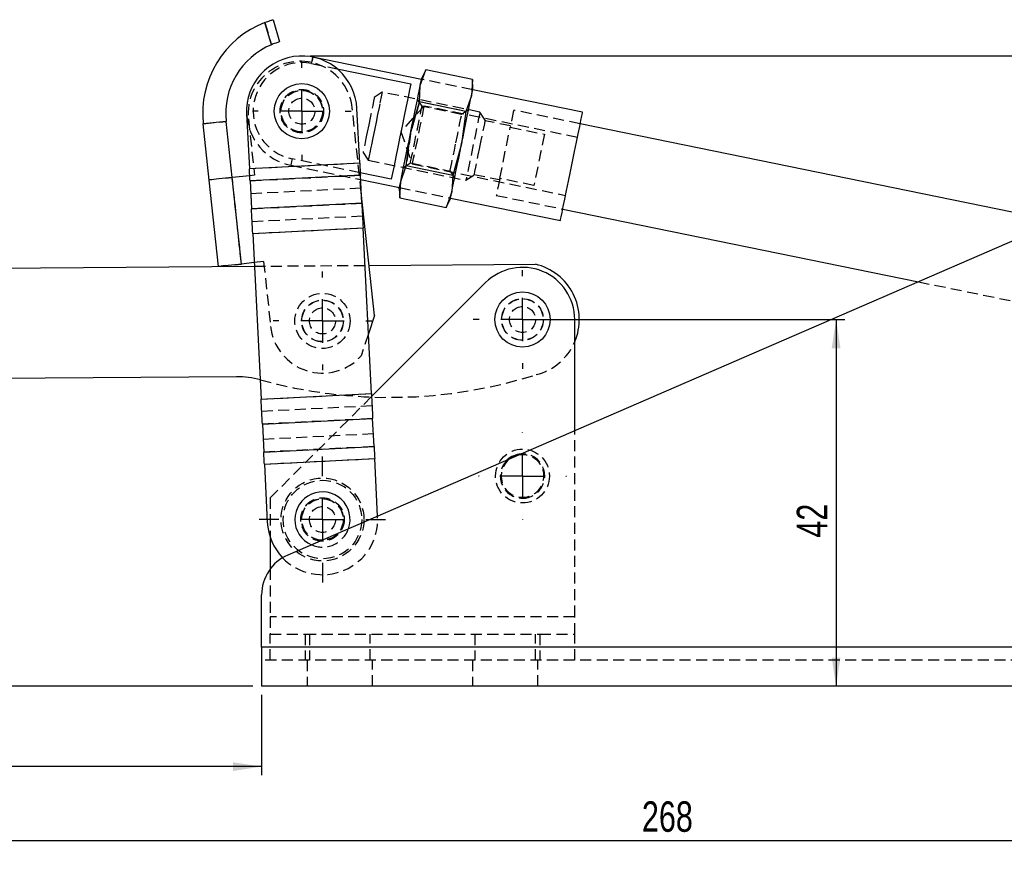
# Model space of a CAD drawing. Extents: x 26 to 331, y 10 to 281.
# Tile 6 of 9: x 99 to 213, y 185 to 281. Entities that reach past the tile are written whole.
import ezdxf

# ---------------------------------------------------------------- set-up
doc = ezdxf.new("R2010")
doc.units = 0
doc.linetypes.add('HIDDEN', pattern=[1.905, 1.27, -0.635])
doc.layers.get('0').update_dxf_attribs({"linetype": 'CONTINUOUS'})
doc.layers.add('FORMATO', color=179, linetype='CONTINUOUS')
doc.styles.add('SLDTEXTSTYLE0', font='TXT', dxfattribs={"width": 0.75})
doc.dimstyles.new('SLDDIMSTYLE0', dxfattribs={"dimtxt": 3.5, "dimasz": 3.302, "dimexe": 0, "dimexo": 0.0625, "dimgap": 0.875, "dimtad": 1, "dimdec": 0, "dimrnd": 1e-09, "dimzin": 12, "dimtxsty": 'SLDTEXTSTYLE0', "dimsah": 1, "dimcen": 0.09, "dimazin": 3, "dimtfac": 1, "dimtdec": 0, "dimtofl": 0, "dimtmove": 0, "dimatfit": 3, "dimtolj": 1, "dimtzin": 12})
doc.dimstyles.new('SLDDIMSTYLE1', dxfattribs={"dimtxt": 3.5, "dimasz": 3.302, "dimexe": 0, "dimexo": 0.0625, "dimgap": 0.875, "dimtad": 1, "dimdec": 0, "dimrnd": 1e-09, "dimzin": 12, "dimtxsty": 'SLDTEXTSTYLE0', "dimsah": 1, "dimcen": 0.09, "dimazin": 3, "dimtfac": 1, "dimtofl": 0, "dimtmove": 0, "dimatfit": 3, "dimtolj": 1, "dimtzin": 12})

# ---------------------------------------------------------------- blocks, each defined once
blk = doc.blocks.new('_D')
at = {"layer": 'FORMATO'}
for p, q in [((44.66, 238.95), (51.44, 238.95)), ((50.44, 238.95), (50.44, 203.92)), ((126.18, 203.92), (49.44, 203.92))]:
    blk.add_line(p, q, dxfattribs=at)
for points in [[(50.44, 238.95), (49.93, 235.65), (50.95, 235.65)], [(50.44, 203.92), (50.95, 207.22), (49.93, 207.22)]]:
    blk.add_solid(points, dxfattribs=at)
at = {"layer": 'FORMATO', "insert": (45.93, 218.05), "char_height": 3.5, "attachment_point": 1, "rotation": 90, "style": 'SLDTEXTSTYLE0'}
blk.add_mtext('35', dxfattribs=at)
blk = doc.blocks.new('_D_1')
at = {"layer": 'FORMATO'}
for p, q in [((43.66, 237.95), (43.66, 193.68)), ((127.18, 202.92), (127.18, 193.68)), ((127.18, 194.68), (43.66, 194.68))]:
    blk.add_line(p, q, dxfattribs=at)
for points in [[(43.66, 194.68), (46.96, 194.17), (46.96, 195.18)], [(127.18, 194.68), (123.88, 195.18), (123.88, 194.17)]]:
    blk.add_solid(points, dxfattribs=at)
at = {"layer": 'FORMATO', "insert": (80.67, 199.19), "char_height": 3.5, "attachment_point": 1, "style": 'SLDTEXTSTYLE0'}
blk.add_mtext('83', dxfattribs=at)
blk = doc.blocks.new('_D_2')
at = {"layer": 'FORMATO'}
for p, q in [((311.82, 252.61), (311.82, 185.16)), ((43.66, 237.95), (43.66, 185.16)), ((43.66, 186.16), (311.82, 186.16))]:
    blk.add_line(p, q, dxfattribs=at)
for points in [[(43.66, 186.16), (46.96, 185.66), (46.96, 186.67)], [(311.82, 186.16), (308.51, 186.67), (308.51, 185.66)]]:
    blk.add_solid(points, dxfattribs=at)
at = {"layer": 'FORMATO', "insert": (170.91, 190.68), "char_height": 3.5, "attachment_point": 1, "style": 'SLDTEXTSTYLE0'}
blk.add_mtext('268', dxfattribs=at)
blk = doc.blocks.new('_D_3')
at = {"layer": 'FORMATO'}
for p, q in [((132.81, 276.41), (331.1, 276.41)), ((330.1, 276.41), (330.1, 203.92)), ((244.18, 203.92), (331.1, 203.92))]:
    blk.add_line(p, q, dxfattribs=at)
for points in [[(330.1, 276.41), (329.59, 273.11), (330.61, 273.11)], [(330.1, 203.92), (330.61, 207.22), (329.59, 207.22)]]:
    blk.add_solid(points, dxfattribs=at)
at = {"layer": 'FORMATO', "insert": (325.59, 240.04), "char_height": 3.5, "attachment_point": 1, "rotation": 90, "style": 'SLDTEXTSTYLE0'}
blk.add_mtext('72', dxfattribs=at)
blk = doc.blocks.new('_D_4')
at = {"layer": 'FORMATO'}
for p, q in [((158.18, 246.1), (194.24, 246.1)), ((193.24, 246.1), (193.24, 203.92))]:
    blk.add_line(p, q, dxfattribs=at)
for points in [[(193.24, 246.1), (192.73, 242.8), (193.74, 242.8)], [(193.24, 203.92), (193.74, 207.22), (192.73, 207.22)]]:
    blk.add_solid(points, dxfattribs=at)
at = {"layer": 'FORMATO', "insert": (188.72, 221.01), "char_height": 3.5, "attachment_point": 1, "rotation": 90, "style": 'SLDTEXTSTYLE0'}
blk.add_mtext('42', dxfattribs=at)
blk = doc.blocks.new('SW_CENTERMARKSYMBOL_0')
at = {"layer": 'FORMATO', "color": 0}
for p, q in [((0, 5), (0, 5.05)), ((0, 0), (0, 2.5)), ((-5, 0), (-5.05, 0)), ((0, 0), (-2.5, 0)), ((0, 0), (0, -2.5)), ((0, 0), (2.5, 0)), ((5, 0), (5.05, 0)), ((0, -5), (0, -5.05))]:
    blk.add_line(p, q, dxfattribs=at)
blk = doc.blocks.new('SW_CENTERMARKSYMBOL_1')
at = {"layer": 'FORMATO', "color": 0}
for p, q in [((0, 5), (0, 7.2625)), ((0, 0), (0, 2.5)), ((-5, 0), (-7.2625, 0)), ((0, 0), (-2.5, 0)), ((0, 0), (0, -2.5)), ((0, 0), (2.5, 0)), ((5, 0), (7.2625, 0)), ((0, -5), (0, -7.2625))]:
    blk.add_line(p, q, dxfattribs=at)
blk = doc.blocks.new('SW_CENTERMARKSYMBOL_2')
at = {"layer": 'FORMATO', "color": 0}
for p, q in [((0, 5), (0, 5.675)), ((0, 0), (0, 2.5)), ((-5, 0), (-5.675, 0)), ((0, 0), (-2.5, 0)), ((0, 0), (0, -2.5)), ((0, 0), (2.5, 0)), ((5, 0), (5.675, 0)), ((0, -5), (0, -5.675))]:
    blk.add_line(p, q, dxfattribs=at)
blk = doc.blocks.new('SW_CENTERMARKSYMBOL_3')
at = {"layer": 'FORMATO', "color": 0}
for p, q in [((0, 5), (0, 5.675)), ((0, 0), (0, 2.5)), ((-5, 0), (-5.675, 0)), ((0, 0), (-2.5, 0)), ((0, 0), (0, -2.5)), ((0, 0), (2.5, 0)), ((5, 0), (5.675, 0)), ((0, -5), (0, -5.675))]:
    blk.add_line(p, q, dxfattribs=at)
blk = doc.blocks.new('SW_CENTERMARKSYMBOL_4')
at = {"layer": 'FORMATO', "color": 0}
for p, q in [((0, 5), (0, 5.675)), ((0, 0), (0, 2.5)), ((-5, 0), (-5.675, 0)), ((0, 0), (-2.5, 0)), ((0, 0), (0, -2.5)), ((0, 0), (2.5, 0)), ((5, 0), (5.675, 0)), ((0, -5), (0, -5.675))]:
    blk.add_line(p, q, dxfattribs=at)

msp = doc.modelspace()

# ---------------------------------------------------------------- linework, layer by layer
at = {"color": 7, "linetype": 'CONTINUOUS'}
for p, q in [((128.31193, 277.706194), (127.573473, 280.265669)), ((128.52191, 280.585761), (129.25652, 278.039615)), ((145.576095, 273.721281), (133.081054, 276.279974)), ((135.868933, 274.940099), (144.343082, 273.204791)), ((145.431486, 273.0151), (146.071875, 274.799283)), ((146.071875, 274.799283), (145.606187, 273.868228)), ((151.421978, 273.703712), (146.071875, 274.799283)), ((145.319016, 271.122801), (145.431486, 273.0151)), ((151.421978, 273.703712), (151.309508, 271.811414)), ((151.48421, 272.664542), (151.421978, 273.703712)), ((151.309508, 271.811414), (150.669119, 270.027223)), ((164.087623, 269.930544), (151.454118, 272.517595)), ((144.302198, 267.50037), (145.319016, 271.122801)), ((150.669119, 270.027223), (145.319016, 271.122801)), ((125.465253, 269.738513), (125.784233, 263.427715)), ((138.468041, 264.068819), (138.14906, 270.379613)), ((150.669119, 270.027223), (150.18022, 266.296688)), ((123.107059, 268.890384), (120.472034, 268.609068)), ((121.162053, 262.145798), (120.472034, 268.609068)), ((123.797079, 262.427113), (123.107059, 268.890384)), ((218.676556, 257.373988), (163.816794, 268.607992)), ((143.813299, 263.769834), (144.302198, 267.50037)), ((150.18022, 266.296688), (149.163402, 262.674256)), ((138.468041, 264.068819), (125.784233, 263.427715)), ((125.823872, 262.643493), (123.807024, 262.428175)), ((138.537452, 262.695572), (125.853644, 262.054469)), ((142.097552, 262.239042), (138.523535, 262.970916)), ((138.700187, 259.47596), (138.537452, 262.695572)), ((143.17291, 261.985644), (143.813299, 263.769834)), ((149.163402, 262.674256), (143.813299, 263.769834)), ((149.163402, 262.674256), (149.050933, 260.781962)), ((122.223625, 252.202305), (121.162053, 262.145798)), ((124.868594, 252.484682), (123.807024, 262.428175)), ((125.853644, 262.054469), (126.01638, 258.834857)), ((138.562809, 262.193891), (143.028301, 261.279463)), ((143.060441, 260.093349), (143.17291, 261.985644)), ((226.408433, 260.71985), (130.192317, 219.014991)), ((140.147469, 246.573239), (138.637442, 260.717331)), ((142.998209, 261.132511), (143.060441, 260.093349)), ((149.050933, 260.781962), (148.410544, 258.997771)), ((138.700187, 259.47596), (126.01638, 258.834857)), ((143.060441, 260.093349), (148.410544, 258.997771)), ((148.410544, 258.997771), (148.876231, 259.928829)), ((148.906323, 260.075781), (161.539828, 257.488734)), ((161.810657, 258.811287), (202.691644, 250.439811)), ((138.845319, 256.60463), (126.161512, 255.963522)), ((126.161512, 255.963522), (127.123285, 236.935527)), ((139.807093, 237.576633), (138.845319, 256.60463)), ((126.329466, 252.640645), (124.868594, 252.484682)), ((139.533504, 252.324118), (158.668331, 252.458773)), ((43.571178, 251.648809), (126.350155, 252.231344)), ((152.939424, 250.342048), (139.824371, 237.234793)), ((140.147469, 246.573239), (139.459766, 244.448244)), ((163.180804, 233.313845), (163.180804, 246.098149)), ((124.30723, 239.516652), (43.660547, 238.949123)), ((127.123285, 236.935527), (139.807093, 237.576633)), ((127.268416, 234.064193), (139.952224, 234.705298)), ((140.11496, 231.485688), (139.952224, 234.705298)), ((127.268416, 234.064193), (127.431152, 230.844582)), ((127.431152, 230.844582), (140.11496, 231.485688)), ((127.500563, 229.471336), (140.184371, 230.11244)), ((140.519047, 223.491111), (140.184371, 230.11244)), ((127.500563, 229.471336), (127.8389, 222.777595)), ((128.180803, 221.019085), (128.180803, 217.427408)), ((127.180803, 208.422041), (127.180803, 214.427408)), ((243.1808, 208.422041), (127.180803, 208.422041)), ((127.180803, 208.422041), (127.180803, 203.922041)), ((243.1808, 203.922041), (127.180803, 203.922041))]:
    msp.add_line(p, q, dxfattribs=at)
at = {"color": 7, "linetype": 'HIDDEN'}
for p, q in [((127.573473, 280.265669), (128.31193, 277.706194)), ((132.929922, 275.541934), (135.868933, 274.940099)), ((151.454118, 272.517595), (145.576095, 273.721281)), ((141.049652, 272.249418), (140.144374, 271.651882)), ((152.282553, 269.949186), (141.049652, 272.249418)), ((145.861744, 270.651567), (143.178264, 267.730526)), ((145.319016, 271.122801), (144.302198, 267.50037)), ((145.631685, 270.620587), (145.104653, 271.419051)), ((150.669119, 270.027223), (145.319016, 271.122801)), ((150.184213, 269.688341), (145.631685, 270.620587)), ((163.495812, 267.04052), (145.861744, 270.651567)), ((138.637442, 260.717331), (137.599702, 270.437623)), ((150.982675, 270.215373), (150.184213, 269.688341)), ((152.880089, 269.04391), (152.282553, 269.949186)), ((163.816794, 268.607992), (156.173585, 270.173143)), ((120.472034, 268.609068), (123.107059, 268.890384)), ((125.667508, 269.163738), (126.357529, 262.700467)), ((155.80245, 268.360752), (152.863438, 268.962595)), ((143.178264, 267.730526), (144.497571, 263.989809)), ((144.302198, 267.50037), (143.813299, 263.769834)), ((154.568676, 262.33578), (155.772358, 268.213804)), ((155.772358, 268.213804), (159.691039, 267.411347)), ((138.847205, 265.317335), (139.444742, 264.412059)), ((138.468041, 264.068819), (125.784233, 263.427715)), ((130.533259, 263.838156), (138.562809, 262.193891)), ((138.523535, 262.970916), (130.684391, 264.576192)), ((139.444742, 264.412059), (150.677643, 262.111823)), ((143.499743, 263.581689), (144.298205, 264.10872)), ((144.298205, 264.10872), (148.850734, 263.17647)), ((144.497571, 263.989809), (162.131639, 260.378762)), ((126.357529, 262.700467), (125.823872, 262.643493)), ((125.853644, 262.054469), (138.537452, 262.695572)), ((148.850734, 263.17647), (149.377765, 262.378006)), ((150.677643, 262.111823), (151.582921, 262.70936)), ((151.599572, 262.790672), (154.538584, 262.188829)), ((124.858649, 252.48362), (123.797079, 262.427113)), ((124.868594, 252.484682), (123.807024, 262.428175)), ((158.487357, 261.533326), (154.568676, 262.33578)), ((138.613173, 261.197484), (125.929365, 260.55638)), ((143.028301, 261.279463), (148.906323, 260.075781)), ((154.167448, 260.376438), (161.810657, 258.811287)), ((126.01638, 258.834857), (138.700187, 259.47596)), ((138.775908, 257.977876), (126.0921, 257.336768)), ((138.845319, 256.60463), (126.161512, 255.963522)), ((127.419099, 252.756975), (126.329466, 252.640645)), ((127.419099, 252.756975), (128.215277, 245.299353)), ((126.350155, 252.231344), (139.533504, 252.324118)), ((202.691644, 250.439811), (222.058605, 246.473908)), ((139.459766, 244.448244), (138.643065, 241.92465)), ((127.123285, 236.935527), (139.807093, 237.576633)), ((139.824371, 237.234793), (128.180803, 225.598146)), ((127.192696, 235.562281), (139.876504, 236.203386)), ((139.952224, 234.705298), (127.268416, 234.064193)), ((163.180804, 211.922041), (163.180804, 233.313845)), ((127.355432, 232.342671), (140.039239, 232.983775)), ((140.11496, 231.485688), (127.431152, 230.844582)), ((127.500563, 229.471336), (140.184371, 230.11244)), ((128.180803, 225.598146), (128.180803, 221.019085)), ((140.522707, 223.418701), (140.519047, 223.491111)), ((128.180803, 217.427408), (128.180803, 211.922041)), ((163.180804, 211.922041), (128.180803, 211.922041)), ((128.180803, 211.922041), (128.180803, 209.922041)), ((163.180804, 209.922041), (163.180804, 211.922041)), ((128.180803, 206.922041), (128.180803, 209.922041)), ((128.180803, 209.922041), (132.180803, 209.922041)), ((132.180803, 209.922041), (132.180803, 206.922041)), ((132.180803, 209.922041), (159.180804, 209.922041)), ((132.680803, 209.922041), (132.680803, 206.922041)), ((139.680803, 206.922041), (139.680803, 209.922041)), ((151.680803, 209.922041), (151.680803, 206.922041)), ((158.680804, 206.922041), (158.680804, 209.922041)), ((159.180804, 209.922041), (159.180804, 206.922041)), ((159.180804, 209.922041), (163.180804, 209.922041)), ((163.180804, 206.922041), (163.180804, 209.922041)), ((243.1808, 208.422041), (127.180803, 208.422041)), ((243.1808, 206.922041), (127.180803, 206.922041)), ((132.430804, 206.922041), (132.430804, 203.922041)), ((139.930803, 203.922041), (139.930803, 206.922041)), ((151.430803, 206.922041), (151.430803, 203.922041)), ((158.930803, 203.922041), (158.930803, 206.922041))]:
    msp.add_line(p, q, dxfattribs=at)
at = {"color": 7, "linetype": 'HIDDEN', "flags": 128}
for points in [[(132.929922, 275.541934), (132.995286, 275.861132), (133.042693, 276.092644), (133.071427, 276.232961), (133.081054, 276.279974), (133.071427, 276.232961), (133.042693, 276.092644), (132.995286, 275.861132), (132.929922, 275.541934)], [(141.049652, 272.249418), (141.048294, 272.242795), (141.01594, 272.084798), (140.942143, 271.724421), (140.830882, 271.181087), (140.777971, 270.922708)], [(140.144374, 271.651882), (140.122274, 271.54396), (140.05748, 271.227549), (139.954408, 270.72421), (139.820082, 270.068246), (139.737552, 269.665222)], [(144.298205, 264.10872), (144.320924, 264.219663), (144.387531, 264.544933), (144.493489, 265.062361), (144.631575, 265.736687), (144.79238, 266.521956), (144.964945, 267.364654), (145.13751, 268.207352), (145.298315, 268.992621), (145.436401, 269.66695), (145.542358, 270.184378), (145.608966, 270.509648), (145.631685, 270.620587)], [(145.861744, 270.651567), (145.840315, 270.546923), (145.777375, 270.239557), (145.676878, 269.748795), (145.545138, 269.10546), (145.390434, 268.349986), (145.222486, 267.529833), (145.051847, 266.696542), (144.889239, 265.902466), (144.744879, 265.197503), (144.627838, 264.625951), (144.54547, 264.223713), (144.50295, 264.016072), (144.497571, 263.989809)], [(149.517473, 266.432404), (149.690038, 267.275102), (149.850843, 268.06037), (149.988929, 268.734696), (150.094887, 269.252124), (150.161495, 269.577394), (150.184213, 269.688341)], [(152.282553, 269.949186), (152.260922, 269.843559), (152.197198, 269.532363), (152.094814, 269.032384), (151.959291, 268.370579), (151.797934, 267.582613), (151.619443, 266.710977), (151.43344, 265.802651), (151.249951, 264.906614), (151.078871, 264.071162), (150.92942, 263.34134), (150.809657, 262.756492), (150.726037, 262.348148), (150.683069, 262.138317), (150.677643, 262.111823)], [(156.173585, 270.173143), (156.168266, 270.14717), (156.126048, 269.941005), (156.043399, 269.5374), (155.923815, 268.953423), (155.772358, 268.213804)], [(152.880089, 269.04391), (152.857989, 268.935981), (152.793196, 268.619574), (152.690123, 268.116235), (152.555797, 267.460271), (152.399371, 266.696385), (152.231505, 265.876631)], [(139.254028, 267.303999), (139.171498, 266.900974), (139.037171, 266.24501), (138.934099, 265.741671), (138.869306, 265.42526), (138.847205, 265.317335)], [(159.691039, 267.411347), (159.554729, 266.745693), (159.406396, 266.021333), (159.249872, 265.256966), (159.089198, 264.472338), (158.928524, 263.687707), (158.772, 262.92334), (158.623667, 262.19898), (158.487357, 261.533326)], [(148.850734, 263.17647), (148.873452, 263.287413), (148.94006, 263.612683), (149.046017, 264.130111), (149.184103, 264.804437), (149.344908, 265.589706), (149.517473, 266.432404)], [(139.716423, 265.738773), (139.663512, 265.480394), (139.552251, 264.937061), (139.478454, 264.576684), (139.4461, 264.418687), (139.444742, 264.412059)], [(152.231505, 265.876631), (152.063639, 265.056881), (151.907213, 264.292995), (151.772887, 263.637031), (151.669815, 263.133693), (151.605021, 262.817281), (151.582921, 262.70936)], [(130.684391, 264.576192), (130.619027, 264.256994), (130.57162, 264.025486), (130.542886, 263.885166), (130.533259, 263.838156)], [(154.568676, 262.33578), (154.417217, 261.596157), (154.297635, 261.012188), (154.214985, 260.608583), (154.172768, 260.402418), (154.167448, 260.376438)]]:
    msp.add_lwpolyline(points, dxfattribs=at)
at = {"color": 7, "linetype": 'CONTINUOUS', "flags": 128}
for points in [[(144.343082, 273.204791), (144.204269, 272.526915), (144.027726, 271.664794), (143.820223, 270.651477), (143.589716, 269.525829), (143.345044, 268.331002), (143.09559, 267.112824), (142.850918, 265.918004), (142.620411, 264.792352), (142.412908, 263.77904), (142.236365, 262.916914), (142.097552, 262.239042)], [(144.302198, 267.50037), (144.472403, 268.331542), (144.639695, 269.148494), (144.801213, 269.937242), (144.954192, 270.684297), (145.096016, 271.376873), (145.224257, 272.003124), (145.336722, 272.552329), (145.431486, 273.0151)], [(145.431486, 273.0151), (145.506927, 273.383501), (145.561755, 273.651245), (145.595031, 273.81375), (145.606187, 273.868228)], [(150.18022, 266.296688), (150.350425, 267.127859), (150.517718, 267.944812), (150.679235, 268.733564), (150.832215, 269.480619), (150.974039, 270.173195), (151.10228, 270.799446), (151.214745, 271.348651), (151.309508, 271.811414)], [(151.309508, 271.811414), (151.384949, 272.179822), (151.439777, 272.447567), (151.473054, 272.610071), (151.48421, 272.664542)], [(140.777971, 270.922708), (140.688153, 270.484093), (140.521653, 269.671011), (140.340356, 268.785673), (140.154038, 267.875808), (139.972741, 266.990471), (139.806241, 266.177389), (139.716423, 265.738773)], [(139.737552, 269.665222), (139.663655, 269.30436), (139.49579, 268.48461), (139.327924, 267.66486), (139.254028, 267.303999)], [(161.539828, 257.488734), (161.561519, 257.594655), (161.625852, 257.908816), (161.730636, 258.420519), (161.872305, 259.112335), (162.046032, 259.960706), (162.245901, 260.936744), (162.465106, 262.007209), (162.696184, 263.135648), (162.931265, 264.283634), (163.162345, 265.412073), (163.38155, 266.482539), (163.581419, 267.458576), (163.755146, 268.306947), (163.896814, 268.99876), (164.001599, 269.510466), (164.065932, 269.824627), (164.087623, 269.930544), (164.087623, 269.930544)], [(143.17291, 261.985644), (143.267674, 262.448411), (143.380138, 262.997615), (143.508379, 263.623863), (143.650203, 264.316442), (143.803183, 265.063497), (143.964701, 265.852249), (144.131993, 266.669198), (144.302198, 267.50037)], [(149.050933, 260.781962), (149.145696, 261.244728), (149.258161, 261.793933), (149.386402, 262.42018), (149.528226, 263.11276), (149.681205, 263.859815), (149.842723, 264.648567), (150.010015, 265.465516), (150.18022, 266.296688)], [(138.468041, 264.068819), (138.47712, 263.889189), (138.486161, 263.71033), (138.495124, 263.533006), (138.503971, 263.357974), (138.512664, 263.185988), (138.521166, 263.01778), (138.52944, 262.854076), (138.537452, 262.695572)], [(125.853644, 262.054469), (125.845633, 262.212972), (125.837357, 262.376676), (125.828856, 262.544884), (125.820163, 262.71687), (125.811316, 262.891899), (125.802353, 263.069226), (125.793311, 263.248085), (125.784233, 263.427715)], [(123.036403, 262.345902), (122.644573, 262.30407), (122.282218, 262.265387), (121.958518, 262.230827), (121.681684, 262.201275), (121.458733, 262.17747), (121.295318, 262.160025), (121.195582, 262.149378), (121.162053, 262.145798)], [(123.807024, 262.428175), (123.7093, 262.41774), (123.611711, 262.407324), (123.514387, 262.396934), (123.417465, 262.386586), (123.321073, 262.376296), (123.225346, 262.366074), (123.130412, 262.355941), (123.036403, 262.345902)], [(142.998209, 261.132511), (143.009364, 261.18699), (143.042641, 261.349491), (143.097469, 261.617239), (143.17291, 261.985644)], [(148.876231, 259.928829), (148.887387, 259.983308), (148.920664, 260.145809), (148.975491, 260.413556), (149.050933, 260.781962)], [(138.700187, 259.47596), (138.716939, 259.144544), (138.73424, 258.802253), (138.752017, 258.450548), (138.770193, 258.090938), (138.788692, 257.724966), (138.807432, 257.354195), (138.826335, 256.980217), (138.845319, 256.60463)], [(126.161512, 255.963522), (126.142528, 256.33911), (126.123624, 256.713091), (126.104883, 257.083862), (126.086386, 257.449835), (126.06821, 257.809444), (126.050433, 258.161145), (126.033131, 258.50344), (126.01638, 258.834857)], [(124.097973, 252.402409), (124.191982, 252.412445), (124.286916, 252.422581), (124.382643, 252.4328), (124.479035, 252.443093), (124.575957, 252.453438), (124.673281, 252.463828), (124.77087, 252.474247), (124.868594, 252.484682)], [(124.097973, 252.402409), (123.706143, 252.360578), (123.343788, 252.321894), (123.020088, 252.287335), (122.743254, 252.257778), (122.520303, 252.233977), (122.356889, 252.216532), (122.257152, 252.205881), (122.223625, 252.202305)], [(127.268416, 234.064193), (127.251666, 234.395609), (127.234364, 234.737904), (127.216586, 235.089607), (127.198411, 235.449214), (127.179913, 235.815189), (127.161171, 236.18596), (127.142269, 236.55994), (127.123285, 236.935527)], [(139.807093, 237.576633), (139.826077, 237.201043), (139.84498, 236.827063), (139.86372, 236.456293), (139.882218, 236.09032), (139.900395, 235.730712), (139.918172, 235.379008), (139.935473, 235.036715), (139.952224, 234.705298)], [(140.11496, 231.485688), (140.122972, 231.327184), (140.131246, 231.163478), (140.139748, 230.995272), (140.148441, 230.823285), (140.157289, 230.648256), (140.166252, 230.47093), (140.175292, 230.29207), (140.184371, 230.11244)], [(127.500563, 229.471336), (127.491483, 229.650964), (127.482444, 229.829825), (127.473481, 230.00715), (127.464633, 230.182181), (127.45594, 230.354167), (127.447439, 230.522373), (127.439163, 230.686079), (127.431152, 230.844582)], [(155.771685, 230.102365), (156.110292, 230.301895), (156.681526, 230.496735)]]:
    msp.add_lwpolyline(points, dxfattribs=at)
at = {"color": 7, "linetype": 'CONTINUOUS'}
for centre in [(131.807157, 270.059064), (157.180803, 246.098147)]:
    msp.add_circle(centre, 3.175, dxfattribs=at)
at = {"color": 7, "linetype": 'HIDDEN'}
for centre, radius in [((131.807157, 270.059064), 2.5), ((131.807157, 270.059064), 2.4), ((131.807157, 270.059064), 2.38125), ((131.807157, 270.059064), 1.5), ((134.181373, 245.936295), 3.175), ((134.181373, 245.936295), 2.4), ((134.181373, 245.936295), 2.38125), ((157.180803, 246.098147), 2.4), ((157.180803, 246.098147), 2.4), ((157.180803, 246.098147), 2.38125), ((134.181373, 245.936295), 1.5), ((157.180803, 246.098147), 1.5), ((157.180803, 228.098147), 3.1), ((134.180803, 223.098147), 4.7625), ((134.180803, 223.098147), 4.5125), ((134.180803, 223.098147), 2.5), ((134.180803, 223.098147), 2.4), ((134.180803, 223.098147), 2.38125), ((134.180803, 223.098147), 1.5)]:
    msp.add_circle(centre, radius, dxfattribs=at)
at = {"color": 7, "linetype": 'CONTINUOUS'}
for centre, radius, start, end in [((131.633605, 269.800681), 11.225, 111.20490697, 186.09382998), ((131.633605, 269.800681), 8.575, 112.79079197, 186.09382998), ((131.807157, 270.059064), 6.35, 2.89356166, 182.89356166), ((157.180803, 246.098147), 6.53225, 336.7106158, 76.83709771), ((157.180803, 246.098147), 6, 0, 134.98296377), ((124.377601, 229.516899), 10, 74.54653237, 90.40319542), ((157.180803, 228.098147), 2.55, 93.63824607, 133.2303775), ((134.180803, 223.098147), 3.175, 340.56230278, 179.82969581), ((134.180803, 223.098147), 3.175, 179.82969581, 246.30632079), ((134.180803, 223.098147), 6.35, 182.89356166, 223.75727394), ((132.180803, 214.427408), 5, 113.43431178, 180)]:
    msp.add_arc(centre, radius, start, end, dxfattribs=at)
at = {"color": 7, "linetype": 'HIDDEN'}
for centre, radius, start, end in [((131.633605, 269.800681), 6, 6.09382998, 186.09382998), ((131.807157, 270.059064), 5.596651, 78.42714993, 258.42714993), ((131.807157, 270.059064), 6.35, 182.89356166, 258.42714993), ((134.181373, 245.936295), 6, 186.09382998, 318.04030558), ((157.180803, 246.098147), 6.53225, 283.96929313, 336.7106158), ((141.883739, 292.841659), 55.7, 254.54653237, 287.63449179), ((157.180803, 228.098147), 2.55, 133.2303775, 270), ((157.180803, 228.098147), 2.45, 125.11014063, 101.75848293), ((157.180803, 228.098147), 2.55, 270, 93.63824607), ((134.180803, 223.098147), 6.35, 223.75727394, 2.89356166), ((134.180803, 223.098147), 3.175, 246.30632079, 340.56230278)]:
    msp.add_arc(centre, radius, start, end, dxfattribs=at)
at = {"color": 7, "linetype": 'CONTINUOUS'}
for points, knots in [([(127.573473, 280.265669), (127.678621, 280.305378), (127.888931, 280.384801), (128.173196, 280.479955), (128.389312, 280.547164), (128.505218, 280.580952), (128.517141, 280.584387), (128.52191, 280.585761)], [0, 0, 0, 0, 0.21445313, 0.4289328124, 0.6429689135, 0.8572006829, 1, 1, 1, 1]), ([(129.25652, 278.039615), (129.245892, 278.036587), (129.224634, 278.030533), (129.059501, 277.981179), (128.81868, 277.902076), (128.553818, 277.8056), (128.381198, 277.73466), (128.31193, 277.706194)], [0, 0, 0, 0, 0.214375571, 0.4287548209, 0.6430026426, 0.8567453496, 1, 1, 1, 1])]:
    msp.add_open_spline(points, degree=3, knots=knots, dxfattribs=at)

# ---------------------------------------------------------------- block references
at = {"layer": 'FORMATO'}
for name, p in [('SW_CENTERMARKSYMBOL_3', (131.807157, 270.059064)), ('SW_CENTERMARKSYMBOL_2', (134.181373, 245.936295)), ('SW_CENTERMARKSYMBOL_4', (157.180803, 246.098147)), ('SW_CENTERMARKSYMBOL_0', (157.180803, 228.098147)), ('SW_CENTERMARKSYMBOL_1', (134.180803, 223.098147))]:
    msp.add_blockref(name, p, dxfattribs=at)

# ---------------------------------------------------------------- dimensions: what is measured, and where the dimension line sits
for base, p1, p2, angle, dimstyle, picture, middle in [((330.098933, 203.922041), (131.807157, 276.409064), (243.180803, 203.922041), 90, 'SLDDIMSTYLE0', '_D_3', (330.098933, 242.628595)), ((193.236386, 203.922041), (157.180803, 246.098147), (243.180803, 203.922041), 90, 'SLDDIMSTYLE1', '_D_4', (193.236386, 223.596827)), ((50.438596, 203.922041), (43.660551, 238.949125), (127.180803, 203.922041), 90, 'SLDDIMSTYLE0', '_D', (50.438596, 220.631524)), ((43.660551, 194.67519), (127.180803, 203.922041), (43.660551, 238.949125), 0, 'SLDDIMSTYLE1', '_D_1', (83.258659, 194.67519))]:
    dim = msp.add_linear_dim(base=base, p1=p1, p2=p2, angle=angle, dimstyle=dimstyle, dxfattribs=at)
    dim.commit()
    dim.dimension.update_dxf_attribs({"geometry": picture, "text_midpoint": middle, "dimtype": 160})
dim = msp.add_linear_dim(base=(311.815443, 186.164491), p1=(43.660551, 238.949125), p2=(311.815443, 253.612582), dimstyle='SLDDIMSTYLE1', dxfattribs=at)
dim.commit()
dim.dimension.update_dxf_attribs({"geometry": '_D_2', "text_midpoint": (174.786844, 186.164491), "dimtype": 160})

doc.saveas('drawing.dxf')
